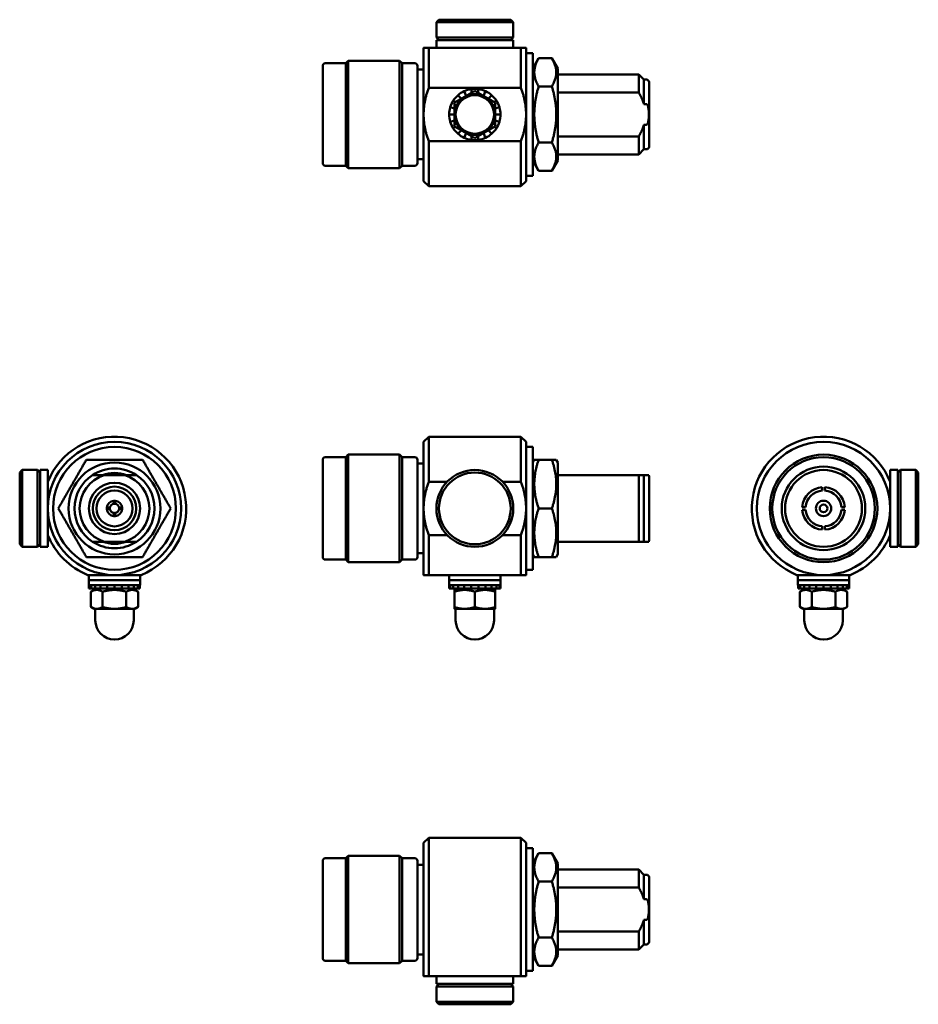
# Model space of a CAD drawing. Header units: millimetres. Extents: x 11 to 186, y 61 to 253.
import ezdxf

# ---------------------------------------------------------------- set-up
doc = ezdxf.new("R2010")
doc.units = ezdxf.units.MM
doc.layers.add('Viditelné hrany(CSN)', color=7, linetype='Continuous', lineweight=50)

msp = doc.modelspace()

# ---------------------------------------------------------------- linework, layer by layer
at = {"layer": 'Viditelné hrany(CSN)'}
for p, q in [((92.6, 252.69), (92.1, 252.19)), ((92.1, 252.19), (107.1, 252.19)), ((92.1, 252.19), (92.1, 249.19)), ((92.6, 252.69), (106.6, 252.69)), ((106.6, 252.69), (107.1, 252.19)), ((107.1, 252.19), (107.1, 249.19)), ((92.1, 249.19), (107.1, 249.19)), ((92.6, 248.69), (92.1, 249.19)), ((107.1, 248.69), (92.1, 248.69)), ((92.1, 247.19), (92.1, 248.69)), ((106.6, 248.69), (107.1, 249.19)), ((107.1, 247.19), (107.1, 248.69)), ((89.6, 247.19), (89.6, 234.19)), ((94.19, 247.19), (90.6, 247.19)), ((90.6, 247.19), (90.6, 239.39)), ((94.19, 247.19), (105.01, 247.19)), ((108.6, 247.19), (105.01, 247.19)), ((108.6, 247.19), (108.6, 239.39)), ((109.6, 247.19), (109.6, 234.19)), ((110.9, 246.19), (109.6, 246.19)), ((110.9, 222.19), (110.9, 246.19)), ((74.4, 244.19), (70.4, 244.19)), ((74.4, 244.19), (74.9, 244.69)), ((74.4, 244.19), (74.4, 224.19)), ((74.9, 244.69), (74.9, 223.69)), ((84.9, 244.69), (74.9, 244.69)), ((84.9, 244.69), (84.9, 223.69)), ((85.4, 244.19), (84.9, 244.69)), ((85.4, 244.19), (85.4, 224.19)), ((87.9, 244.19), (85.4, 244.19)), ((110.9, 243.16), (112.05, 245.16)), ((114.64, 245.16), (112.05, 245.16)), ((115.8, 243.16), (114.64, 245.16)), ((69.9, 224.69), (69.9, 243.69)), ((88.4, 243.69), (88.4, 224.69)), ((89.6, 242.94), (88.4, 242.94)), ((115.8, 225.22), (115.8, 243.16)), ((131.6, 241.99), (115.8, 241.99)), ((131.6, 241.99), (131.6, 238.5)), ((132.6, 240.99), (131.6, 241.99)), ((132.6, 240.99), (132.6, 236.19)), ((133.1, 240.99), (132.6, 240.99)), ((133.6, 240.49), (133.6, 227.89)), ((90.6, 239.39), (108.6, 239.39)), ((97.93, 237.85), (97.52, 238.74)), ((98.89, 239.14), (98.99, 238.46)), ((100.21, 238.46), (100.31, 239.14)), ((101.68, 238.74), (101.27, 237.85)), ((114.64, 239.68), (112.05, 239.68)), ((115.8, 238.5), (131.6, 238.5)), ((95.81, 236.63), (95.39, 236.9)), ((96.32, 237.97), (96.93, 237.27)), ((102.27, 237.27), (102.87, 237.97)), ((103.8, 236.9), (103.38, 236.63)), ((94.8, 235.6), (95.6, 235.37)), ((103.6, 235.37), (104.4, 235.6)), ((132.6, 236.19), (133.1, 236.19)), ((89.6, 234.19), (89.6, 221.19)), ((95.6, 234.19), (94.6, 234.19)), ((94.8, 232.78), (95.6, 233.02)), ((104.6, 234.19), (103.6, 234.19)), ((103.6, 233.02), (104.4, 232.78)), ((109.6, 234.19), (109.6, 221.19)), ((95.81, 231.76), (95.39, 231.49)), ((96.32, 230.41), (96.93, 231.11)), ((102.27, 231.11), (102.87, 230.41)), ((103.8, 231.49), (103.38, 231.76)), ((132.6, 232.2), (132.6, 227.39)), ((133.1, 232.2), (132.6, 232.2)), ((108.6, 229), (90.6, 229)), ((90.6, 229), (90.6, 220.19)), ((97.93, 230.54), (97.52, 229.64)), ((98.89, 229.24), (98.99, 229.93)), ((100.21, 229.93), (100.31, 229.24)), ((101.68, 229.64), (101.27, 230.54)), ((108.6, 229), (108.6, 220.19)), ((114.64, 228.71), (112.05, 228.71)), ((131.6, 229.88), (115.8, 229.88)), ((131.6, 229.88), (131.6, 226.39)), ((132.6, 227.39), (131.6, 226.39)), ((133.1, 227.39), (132.6, 227.39)), ((89.6, 225.44), (88.4, 225.44)), ((110.9, 225.22), (112.05, 223.22)), ((115.8, 225.22), (114.64, 223.22)), ((131.6, 226.39), (115.8, 226.39)), ((74.4, 224.19), (70.4, 224.19)), ((74.4, 224.19), (74.9, 223.69)), ((84.9, 223.69), (74.9, 223.69)), ((85.4, 224.19), (84.9, 223.69)), ((87.9, 224.19), (85.4, 224.19)), ((114.64, 223.22), (112.05, 223.22)), ((89.6, 221.19), (90.6, 220.19)), ((109.6, 221.19), (108.6, 220.19)), ((110.9, 222.19), (109.6, 222.19)), ((108.6, 220.19), (90.6, 220.19)), ((89.6, 170.3), (90.6, 171.3)), ((90.6, 171.3), (90.6, 162.5)), ((108.6, 171.3), (90.6, 171.3)), ((108.6, 171.3), (108.6, 162.5)), ((109.6, 170.3), (108.6, 171.3)), ((89.6, 170.3), (89.6, 157.3)), ((109.6, 170.3), (109.6, 157.3)), ((110.9, 169.3), (109.6, 169.3)), ((110.9, 145.3), (110.9, 169.3)), ((74.4, 167.3), (70.4, 167.3)), ((74.4, 167.3), (74.9, 167.8)), ((74.4, 167.3), (74.4, 147.3)), ((74.9, 167.8), (74.9, 146.8)), ((84.9, 167.8), (74.9, 167.8)), ((84.9, 167.8), (84.9, 146.8)), ((85.4, 167.3), (84.9, 167.8)), ((85.4, 167.3), (85.4, 147.3)), ((87.9, 167.3), (85.4, 167.3)), ((69.9, 147.8), (69.9, 166.8)), ((88.4, 166.8), (88.4, 147.8)), ((89.6, 166.05), (88.4, 166.05)), ((110.9, 166.27), (111.2, 166.8)), ((111.2, 166.8), (112.05, 166.8)), ((114.64, 166.8), (112.05, 166.8)), ((114.64, 166.8), (115.49, 166.8)), ((115.8, 166.27), (115.49, 166.8)), ((115.8, 148.34), (115.8, 166.27)), ((10.77, 164.3), (11.27, 164.8)), ((10.77, 150.3), (10.77, 164.3)), ((11.27, 149.8), (11.27, 164.8)), ((11.27, 164.8), (14.27, 164.8)), ((14.27, 149.8), (14.27, 164.8)), ((14.77, 164.3), (14.27, 164.8)), ((14.77, 164.8), (14.77, 149.8)), ((16.27, 164.8), (14.77, 164.8)), ((16.27, 162.5), (16.27, 164.8)), ((31.26, 163.8), (27.27, 163.8)), ((131.6, 163.8), (115.8, 163.8)), ((131.6, 163.8), (131.6, 150.8)), ((132.6, 163.8), (132.6, 150.8)), ((133.1, 163.8), (132.6, 163.8)), ((133.56, 163.8), (133.1, 163.8)), ((133.6, 163.6), (133.6, 151)), ((180.66, 164.8), (180.66, 162.5)), ((180.66, 164.8), (182.16, 164.8)), ((182.16, 164.3), (182.66, 164.8)), ((182.16, 149.8), (182.16, 164.8)), ((182.66, 164.8), (182.66, 149.8)), ((185.66, 164.8), (182.66, 164.8)), ((185.66, 164.8), (185.66, 149.8)), ((186.16, 164.3), (185.66, 164.8)), ((186.16, 164.3), (186.16, 150.3)), ((90.6, 162.5), (94.19, 162.5)), ((105.01, 162.5), (108.6, 162.5)), ((167.41, 160.8), (167.41, 161.45)), ((167.91, 161.45), (167.91, 160.8)), ((29.12, 158.19), (29.12, 158.8)), ((29.42, 158.8), (29.42, 158.19)), ((27.77, 157.45), (28.38, 157.45)), ((28.38, 157.15), (27.77, 157.15)), ((29.12, 155.81), (29.12, 156.42)), ((29.42, 156.42), (29.42, 155.81)), ((30.15, 157.45), (30.76, 157.45)), ((30.76, 157.15), (30.15, 157.15)), ((89.6, 157.3), (89.6, 144.3)), ((109.6, 157.3), (109.6, 144.3)), ((114.64, 157.3), (112.05, 157.3)), ((163.51, 157.55), (164.17, 157.55)), ((164.17, 157.05), (163.51, 157.05)), ((171.15, 157.55), (171.8, 157.55)), ((171.8, 157.05), (171.15, 157.05)), ((167.41, 153.16), (167.41, 153.81)), ((167.91, 153.81), (167.91, 153.16)), ((16.27, 149.8), (16.27, 152.11)), ((94.19, 152.11), (90.6, 152.11)), ((90.6, 152.11), (90.6, 144.3)), ((108.6, 152.11), (105.01, 152.11)), ((108.6, 152.11), (108.6, 144.3)), ((180.66, 152.11), (180.66, 149.8)), ((10.77, 150.3), (11.27, 149.8)), ((14.77, 150.3), (14.27, 149.8)), ((27.27, 150.8), (31.26, 150.8)), ((115.8, 150.8), (131.6, 150.8)), ((132.6, 150.8), (133.1, 150.8)), ((133.1, 150.8), (133.56, 150.8)), ((182.16, 150.3), (182.66, 149.8)), ((186.16, 150.3), (185.66, 149.8)), ((11.27, 149.8), (14.27, 149.8)), ((16.27, 149.8), (14.77, 149.8)), ((89.6, 148.55), (88.4, 148.55)), ((110.9, 148.34), (111.2, 147.8)), ((115.8, 148.34), (115.49, 147.8)), ((180.66, 149.8), (182.16, 149.8)), ((185.66, 149.8), (182.66, 149.8)), ((74.4, 147.3), (70.4, 147.3)), ((74.4, 147.3), (74.9, 146.8)), ((84.9, 146.8), (74.9, 146.8)), ((85.4, 147.3), (84.9, 146.8)), ((87.9, 147.3), (85.4, 147.3)), ((112.05, 147.8), (111.2, 147.8)), ((114.64, 147.8), (112.05, 147.8)), ((115.49, 147.8), (114.64, 147.8)), ((24.27, 144.3), (24.27, 143.3)), ((34.27, 144.3), (34.27, 143.3)), ((90.6, 144.3), (108.6, 144.3)), ((94.6, 144.3), (94.6, 143.3)), ((104.6, 144.3), (104.6, 143.3)), ((110.9, 145.3), (109.6, 145.3)), ((162.66, 144.3), (162.66, 143.3)), ((172.66, 144.3), (172.66, 143.3)), ((34.27, 143.3), (24.27, 143.3)), ((34.27, 143.3), (24.27, 143.3)), ((24.27, 143.3), (24.27, 142.3)), ((34.27, 142.3), (24.27, 142.3)), ((24.32, 142.3), (24.27, 142.3)), ((24.27, 142.3), (24.27, 141.7)), ((24.32, 141.7), (24.32, 142.3)), ((24.72, 142.3), (24.72, 141.7)), ((25.49, 142.3), (24.72, 142.3)), ((25.49, 141.7), (25.49, 142.3)), ((26.56, 142.3), (26.56, 141.7)), ((27.86, 142.3), (26.56, 142.3)), ((27.86, 141.7), (27.86, 142.3)), ((29.27, 142.3), (29.27, 141.7)), ((30.67, 142.3), (29.27, 142.3)), ((30.67, 141.7), (30.67, 142.3)), ((31.97, 142.3), (31.97, 141.7)), ((33.04, 142.3), (31.97, 142.3)), ((33.04, 141.7), (33.04, 142.3)), ((33.81, 142.3), (33.81, 141.7)), ((34.21, 142.3), (33.81, 142.3)), ((34.21, 141.7), (34.21, 142.3)), ((34.27, 143.3), (34.27, 142.3)), ((104.6, 143.3), (94.6, 143.3)), ((104.6, 143.3), (94.6, 143.3)), ((94.6, 143.3), (94.6, 142.3)), ((104.6, 142.3), (94.6, 142.3)), ((94.6, 141.7), (94.6, 142.3)), ((94.8, 142.3), (94.8, 141.7)), ((95.39, 142.3), (94.8, 142.3)), ((95.39, 141.7), (95.39, 142.3)), ((96.32, 142.3), (96.32, 141.7)), ((97.52, 142.3), (96.32, 142.3)), ((97.52, 141.7), (97.52, 142.3)), ((98.89, 142.3), (98.89, 141.7)), ((100.31, 142.3), (98.89, 142.3)), ((100.31, 141.7), (100.31, 142.3)), ((101.68, 142.3), (101.68, 141.7)), ((102.87, 142.3), (101.68, 142.3)), ((102.87, 141.7), (102.87, 142.3)), ((103.8, 142.3), (103.8, 141.7)), ((104.4, 142.3), (103.8, 142.3)), ((104.4, 141.7), (104.4, 142.3)), ((104.6, 143.3), (104.6, 142.3)), ((104.6, 142.3), (104.6, 141.7)), ((172.66, 143.3), (162.66, 143.3)), ((172.66, 143.3), (162.66, 143.3)), ((162.66, 143.3), (162.66, 142.3)), ((172.66, 142.3), (162.66, 142.3)), ((163.11, 142.3), (162.71, 142.3)), ((162.71, 142.3), (162.71, 141.7)), ((163.11, 141.7), (163.11, 142.3)), ((163.88, 142.3), (163.88, 141.7)), ((164.95, 142.3), (163.88, 142.3)), ((164.95, 141.7), (164.95, 142.3)), ((166.25, 142.3), (166.25, 141.7)), ((167.66, 142.3), (166.25, 142.3)), ((167.66, 141.7), (167.66, 142.3)), ((169.07, 142.3), (169.07, 141.7)), ((170.36, 142.3), (169.07, 142.3)), ((170.36, 141.7), (170.36, 142.3)), ((171.44, 142.3), (171.44, 141.7)), ((172.2, 142.3), (171.44, 142.3)), ((172.2, 141.7), (172.2, 142.3)), ((172.61, 142.3), (172.61, 141.7)), ((172.66, 142.3), (172.61, 142.3)), ((172.66, 143.3), (172.66, 142.3)), ((172.66, 142.3), (172.66, 141.7)), ((24.32, 141.7), (24.27, 141.7)), ((24.72, 141.7), (24.32, 141.7)), ((25.82, 141.7), (24.65, 141.03)), ((24.65, 141.03), (24.65, 138.06)), ((25.49, 141.7), (24.72, 141.7)), ((26.26, 141.7), (25.49, 141.7)), ((26.26, 141.7), (26.47, 141.7)), ((26.47, 141.7), (26.56, 141.7)), ((27.86, 141.7), (26.56, 141.7)), ((26.96, 141.03), (26.96, 138.06)), ((28.15, 141.7), (27.86, 141.7)), ((28.15, 141.7), (28.33, 141.7)), ((28.33, 141.7), (29.12, 141.7)), ((29.12, 141.7), (29.27, 141.7)), ((30.67, 141.7), (29.27, 141.7)), ((30.67, 141.7), (31.21, 141.7)), ((31.21, 141.7), (31.41, 141.7)), ((31.97, 141.7), (31.41, 141.7)), ((31.57, 141.03), (31.57, 138.06)), ((33.04, 141.7), (31.97, 141.7)), ((32.72, 141.7), (33.88, 141.03)), ((33.81, 141.7), (33.04, 141.7)), ((34.21, 141.7), (33.81, 141.7)), ((33.88, 141.03), (33.88, 138.06)), ((94.8, 141.7), (94.6, 141.7)), ((95.39, 141.7), (94.8, 141.7)), ((96.26, 141.7), (95.39, 141.7)), ((96.15, 141.7), (95.6, 141.39)), ((95.6, 141.03), (95.6, 141.39)), ((95.6, 141.03), (95.6, 138.06)), ((96.26, 141.7), (96.32, 141.7)), ((97.52, 141.7), (96.32, 141.7)), ((97.95, 141.7), (97.52, 141.7)), ((97.95, 141.7), (98.14, 141.7)), ((98.14, 141.7), (98.89, 141.7)), ((100.31, 141.7), (98.89, 141.7)), ((99.6, 141.03), (99.6, 138.06)), ((100.31, 141.7), (101.06, 141.7)), ((101.06, 141.7), (101.25, 141.7)), ((101.68, 141.7), (101.25, 141.7)), ((102.87, 141.7), (101.68, 141.7)), ((102.87, 141.7), (102.94, 141.7)), ((103.8, 141.7), (102.94, 141.7)), ((103.05, 141.7), (103.6, 141.39)), ((103.6, 141.39), (103.6, 141.03)), ((103.6, 141.03), (103.6, 138.06)), ((104.4, 141.7), (103.8, 141.7)), ((104.6, 141.7), (104.4, 141.7)), ((163.11, 141.7), (162.71, 141.7)), ((164.21, 141.7), (163.04, 141.03)), ((163.04, 141.03), (163.04, 138.06)), ((163.88, 141.7), (163.11, 141.7)), ((164.95, 141.7), (163.88, 141.7)), ((165.51, 141.7), (164.95, 141.7)), ((165.35, 141.03), (165.35, 138.06)), ((165.51, 141.7), (165.71, 141.7)), ((165.71, 141.7), (166.25, 141.7)), ((167.66, 141.7), (166.25, 141.7)), ((167.66, 141.7), (167.8, 141.7)), ((167.8, 141.7), (168.6, 141.7)), ((168.6, 141.7), (168.78, 141.7)), ((169.07, 141.7), (168.78, 141.7)), ((170.36, 141.7), (169.07, 141.7)), ((169.97, 141.03), (169.97, 138.06)), ((170.36, 141.7), (170.45, 141.7)), ((170.45, 141.7), (170.66, 141.7)), ((171.44, 141.7), (170.66, 141.7)), ((171.11, 141.7), (172.28, 141.03)), ((172.2, 141.7), (171.44, 141.7)), ((172.61, 141.7), (172.2, 141.7)), ((172.28, 141.03), (172.28, 138.06)), ((172.66, 141.7), (172.61, 141.7)), ((25.27, 137.7), (24.65, 138.06)), ((25.27, 137.7), (25.8, 137.7)), ((25.52, 137.7), (25.52, 135.45)), ((25.8, 137.7), (29.27, 137.7)), ((29.27, 137.7), (32.73, 137.7)), ((32.73, 137.7), (33.27, 137.7)), ((33.02, 137.7), (33.02, 135.45)), ((33.27, 137.7), (33.88, 138.06)), ((95.6, 137.7), (97.6, 137.7)), ((95.85, 137.7), (95.85, 135.45)), ((97.6, 137.7), (101.6, 137.7)), ((101.6, 137.7), (103.6, 137.7)), ((103.35, 137.7), (103.35, 135.45)), ((163.66, 137.7), (163.04, 138.06)), ((163.66, 137.7), (164.19, 137.7)), ((163.91, 137.7), (163.91, 135.45)), ((164.19, 137.7), (167.66, 137.7)), ((167.66, 137.7), (171.12, 137.7)), ((171.12, 137.7), (171.66, 137.7)), ((171.41, 137.7), (171.41, 135.45)), ((171.66, 137.7), (172.28, 138.06)), ((89.6, 92.01), (90.6, 93.01)), ((90.6, 93.01), (90.6, 66.01)), ((108.6, 93.01), (90.6, 93.01)), ((108.6, 93.01), (108.6, 66.01)), ((109.6, 92.01), (108.6, 93.01)), ((89.6, 92.01), (89.6, 66.01)), ((109.6, 92.01), (109.6, 66.01)), ((110.9, 91.01), (109.6, 91.01)), ((110.9, 67.01), (110.9, 91.01)), ((69.9, 69.51), (69.9, 88.51)), ((74.4, 89.01), (70.4, 89.01)), ((74.4, 89.01), (74.9, 89.51)), ((74.4, 89.01), (74.4, 69.01)), ((74.9, 89.51), (74.9, 68.51)), ((84.9, 89.51), (74.9, 89.51)), ((84.9, 89.51), (84.9, 68.51)), ((85.4, 89.01), (84.9, 89.51)), ((85.4, 89.01), (85.4, 69.01)), ((87.9, 89.01), (85.4, 89.01)), ((88.4, 88.51), (88.4, 69.51)), ((110.9, 87.98), (112.05, 89.98)), ((114.64, 89.98), (112.05, 89.98)), ((115.8, 87.98), (114.64, 89.98)), ((89.6, 87.76), (88.4, 87.76)), ((115.8, 70.04), (115.8, 87.98)), ((131.6, 86.81), (115.8, 86.81)), ((131.6, 86.81), (131.6, 83.32)), ((132.6, 85.81), (131.6, 86.81)), ((132.6, 85.81), (132.6, 81)), ((133.1, 85.81), (132.6, 85.81)), ((133.6, 85.31), (133.6, 72.71)), ((114.64, 84.49), (112.05, 84.49)), ((115.8, 83.32), (131.6, 83.32)), ((132.6, 81), (133.1, 81)), ((132.6, 77.01), (132.6, 72.21)), ((133.1, 77.01), (132.6, 77.01)), ((114.64, 73.52), (112.05, 73.52)), ((131.6, 74.69), (115.8, 74.69)), ((131.6, 74.69), (131.6, 71.21)), ((131.6, 71.21), (115.8, 71.21)), ((132.6, 72.21), (131.6, 71.21)), ((133.1, 72.21), (132.6, 72.21)), ((89.6, 70.26), (88.4, 70.26)), ((110.9, 70.04), (112.05, 68.04)), ((115.8, 70.04), (114.64, 68.04)), ((74.4, 69.01), (70.4, 69.01)), ((74.4, 69.01), (74.9, 68.51)), ((84.9, 68.51), (74.9, 68.51)), ((85.4, 69.01), (84.9, 68.51)), ((87.9, 69.01), (85.4, 69.01)), ((114.64, 68.04), (112.05, 68.04)), ((90.6, 66.01), (94.19, 66.01)), ((92.1, 66.01), (92.1, 64.51)), ((105.01, 66.01), (94.19, 66.01)), ((105.01, 66.01), (108.6, 66.01)), ((107.1, 66.01), (107.1, 64.51)), ((110.9, 67.01), (109.6, 67.01)), ((92.6, 64.51), (92.1, 64.01)), ((92.1, 64.51), (107.1, 64.51)), ((107.1, 64.01), (92.1, 64.01)), ((92.1, 61.01), (92.1, 64.01)), ((106.6, 64.51), (107.1, 64.01)), ((107.1, 61.01), (107.1, 64.01)), ((107.1, 61.01), (92.1, 61.01)), ((92.6, 60.51), (92.1, 61.01)), ((106.6, 60.51), (92.6, 60.51)), ((106.6, 60.51), (107.1, 61.01))]:
    msp.add_line(p, q, dxfattribs=at)
for centre, radius in [((99.6, 234.19), 3.75), ((29.27, 157.3), 12), ((167.66, 157.3), 10.5), ((167.66, 157.3), 10), ((29.27, 157.3), 8.97), ((167.66, 157.3), 8.15), ((99.6, 157.3), 7.5), ((99.6, 157.3), 7), ((167.66, 157.3), 7.5), ((29.27, 157.3), 5), ((29.27, 157.3), 4.25), ((29.27, 157.3), 3.5), ((167.66, 157.3), 1.5), ((167.66, 157.3), 0.75)]:
    msp.add_circle(centre, radius, dxfattribs=at)
for centre, radius, start, end in [((70.4, 243.69), 0.5, 90, 180), ((87.9, 243.69), 0.5, 0, 90), ((133.1, 240.49), 0.5, 0, 90), ((99.6, 234.19), 5, 114.5455, 130.9091), ((99.6, 234.19), 5, 98.1818, 114.5455), ((99.6, 234.19), 5, 81.8182, 98.1818), ((99.6, 234.19), 5, 65.4545, 81.8182), ((99.6, 234.19), 5, 49.0909, 65.4545), ((99.6, 234.19), 5, 147.2727, 163.6364), ((99.6, 234.19), 5, 130.9091, 147.2727), ((99.6, 234.19), 4, 120, 180), ((99.6, 234.19), 4, 60, 120), ((99.6, 234.19), 4, 0, 60), ((99.6, 234.19), 5, 32.7273, 49.0909), ((99.6, 234.19), 5, 16.3636, 32.7273), ((99.6, 234.19), 5, 163.6364, 180), ((99.6, 234.19), 5, 0, 16.3636), ((99.6, 234.19), 5, 180, 196.3636), ((99.6, 234.19), 5, 196.3636, 212.7273), ((99.6, 234.19), 4, 180, 240), ((99.6, 234.19), 4, 300, 0), ((99.6, 234.19), 5, 327.2727, 343.6364), ((99.6, 234.19), 5, 343.6364, 0), ((99.6, 234.19), 5, 212.7273, 229.0909), ((99.6, 234.19), 4, 240, 300), ((99.6, 234.19), 5, 310.9091, 327.2727), ((99.6, 234.19), 5, 229.0909, 245.4545), ((99.6, 234.19), 5, 245.4545, 261.8182), ((99.6, 234.19), 5, 261.8182, 278.1818), ((99.6, 234.19), 5, 278.1818, 294.5455), ((99.6, 234.19), 5, 294.5455, 310.9091), ((133.1, 227.89), 0.5, 270, 0), ((70.4, 224.69), 0.5, 180, 270), ((87.9, 224.69), 0.5, 270, 0), ((29.27, 157.3), 14, 291.7868, 158.2132), ((167.66, 157.3), 14, 21.7868, 248.2132), ((29.27, 157.3), 13, 270, 180), ((167.66, 157.3), 13, 0, 270), ((70.4, 166.8), 0.5, 90, 180), ((87.9, 166.8), 0.5, 0, 90), ((29.27, 157.3), 7.8, 123.5573, 236.4427), ((29.27, 157.3), 6.8, 107.0826, 252.9174), ((29.27, 157.3), 7.78, 56.626, 123.374), ((29.27, 157.3), 6.92, 69.9922, 110.0078), ((29.27, 157.3), 6.8, 287.0826, 72.9174), ((29.27, 157.3), 7.8, 303.5573, 56.4427), ((133.1, 163.6), 0.5, 0, 23.5782), ((167.66, 157.3), 4.15, 93.4536, 176.5464), ((167.66, 157.3), 4.15, 3.4536, 86.5464), ((167.66, 157.3), 3.5, 94.096, 175.904), ((167.66, 157.3), 3.5, 4.096, 85.904), ((29.27, 157.3), 1.5, 95.7392, 174.2608), ((29.27, 157.3), 0.9, 99.5941, 170.4059), ((29.27, 157.3), 1.5, 84.2608, 95.7392), ((29.27, 157.3), 0.9, 80.4059, 99.5941), ((29.27, 157.3), 1.5, 5.7392, 84.2608), ((29.27, 157.3), 0.9, 9.5941, 80.4059), ((29.27, 157.3), 13, 180, 270), ((29.27, 157.3), 1.5, 174.2608, 185.7392), ((29.27, 157.3), 1.5, 185.7392, 264.2608), ((29.27, 157.3), 0.9, 170.4059, 189.5941), ((29.27, 157.3), 0.9, 189.5941, 260.4059), ((29.27, 157.3), 0.9, 260.4059, 279.5941), ((29.27, 157.3), 1.5, 264.2608, 275.7392), ((29.27, 157.3), 0.9, 279.5941, 350.4059), ((29.27, 157.3), 1.5, 275.7392, 354.2608), ((29.27, 157.3), 0.9, 350.4059, 9.5941), ((29.27, 157.3), 1.5, 354.2608, 5.7392), ((167.66, 157.3), 4.15, 183.4536, 266.5464), ((167.66, 157.3), 3.5, 184.096, 265.904), ((167.66, 157.3), 13, 270, 0), ((167.66, 157.3), 3.5, 274.096, 355.904), ((167.66, 157.3), 4.15, 273.4536, 356.5464), ((29.27, 157.3), 14, 201.7868, 248.2132), ((167.66, 157.3), 14, 291.7868, 338.2132), ((29.27, 157.3), 7.78, 236.626, 303.374), ((29.27, 157.3), 6.92, 249.9922, 290.0078), ((133.1, 151), 0.5, 336.4218, 0), ((70.4, 147.8), 0.5, 180, 270), ((87.9, 147.8), 0.5, 270, 0), ((29.27, 135.45), 3.75, 180, 0), ((99.6, 135.45), 3.75, 180, 0), ((167.66, 135.45), 3.75, 180, 0), ((70.4, 88.51), 0.5, 90, 180), ((87.9, 88.51), 0.5, 0, 90), ((133.1, 85.31), 0.5, 0, 90), ((133.1, 72.71), 0.5, 270, 0), ((70.4, 69.51), 0.5, 180, 270), ((87.9, 69.51), 0.5, 270, 0)]:
    msp.add_arc(centre, radius, start, end, dxfattribs=at)
for points, weights in [([(90.6, 247.19), (89.6, 247.19), (89.6, 247.19)], [1, 1.01904933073, 1]), ([(109.6, 247.19), (109.6, 247.19), (108.6, 247.19)], [1, 1.01904933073, 1]), ([(112.05, 245.16), (110.47, 242.42), (112.05, 239.68)], [1, 1.15470053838, 1]), ([(114.64, 239.68), (116.23, 242.42), (114.64, 245.16)], [1, 1.15470053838, 1]), ([(89.6, 234.19), (89.6, 236.69), (90.6, 239.39)], [1, 1.01904933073, 1]), ([(97.6, 237.66), (98.53, 238.19), (99.6, 238.81)], [1, 1.0379548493, 1]), ([(99.6, 238.81), (100.67, 238.19), (101.6, 237.66)], [1, 1.0379548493, 1]), ([(108.6, 239.39), (109.6, 236.69), (109.6, 234.19)], [1, 1.01904933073, 1]), ([(112.05, 239.68), (110.47, 234.19), (112.05, 228.71)], [1, 1.15470053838, 1]), ([(114.64, 228.71), (116.23, 234.19), (114.64, 239.68)], [1, 1.15470053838, 1]), ([(131.6, 238.5), (132.28, 237.27), (132.6, 236.19)], [1, 1.01280301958, 1]), ([(95.6, 236.5), (96.67, 237.12), (97.6, 237.66)], [1, 1.0379548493, 1]), ([(95.6, 234.19), (95.6, 235.26), (95.6, 236.5)], [1, 1.0379548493, 1]), ([(101.6, 237.66), (102.53, 237.12), (103.6, 236.5)], [1, 1.0379548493, 1]), ([(103.6, 236.5), (103.6, 235.26), (103.6, 234.19)], [1, 1.0379548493, 1]), ([(90.6, 229), (89.6, 231.69), (89.6, 234.19)], [1, 1.01904933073, 1]), ([(95.6, 231.88), (95.6, 233.12), (95.6, 234.19)], [1, 1.0379548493, 1]), ([(103.6, 234.19), (103.6, 233.12), (103.6, 231.88)], [1, 1.0379548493, 1]), ([(109.6, 234.19), (109.6, 231.69), (108.6, 229)], [1, 1.01904933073, 1]), ([(97.6, 230.73), (96.67, 231.26), (95.6, 231.88)], [1, 1.0379548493, 1]), ([(99.6, 229.57), (98.53, 230.19), (97.6, 230.73)], [1, 1.0379548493, 1]), ([(101.6, 230.73), (100.67, 230.19), (99.6, 229.57)], [1, 1.0379548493, 1]), ([(103.6, 231.88), (102.53, 231.26), (101.6, 230.73)], [1, 1.0379548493, 1]), ([(132.6, 232.2), (132.28, 231.12), (131.6, 229.88)], [1, 1.01280301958, 1]), ([(112.05, 228.71), (110.47, 225.97), (112.05, 223.22)], [1, 1.15470053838, 1]), ([(114.64, 223.22), (116.23, 225.97), (114.64, 228.71)], [1, 1.15470053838, 1]), ([(18.3, 157.3), (21.04, 162.05), (23.78, 166.8)], [1, 1.15470053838, 1]), ([(23.78, 166.8), (29.27, 166.8), (34.75, 166.8)], [1, 1.15470053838, 1]), ([(34.75, 166.8), (37.49, 162.05), (40.24, 157.3)], [1, 1.15470053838, 1]), ([(112.05, 166.8), (110.47, 162.05), (112.05, 157.3)], [1, 1.15470053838, 1]), ([(114.64, 157.3), (116.23, 162.05), (114.64, 166.8)], [1, 1.15470053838, 1]), ([(27.27, 163.8), (26.19, 163.8), (24.95, 163.8)], [1, 1.01280301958, 1]), ([(33.58, 163.8), (32.34, 163.8), (31.26, 163.8)], [1, 1.01280301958, 1]), ([(132.6, 163.8), (132.28, 163.8), (131.6, 163.8)], [1, 1.01280301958, 1]), ([(16.27, 162.5), (16.27, 159.81), (16.27, 157.3)], [1, 1.01904933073, 1]), ([(89.6, 157.3), (89.6, 159.81), (90.6, 162.5)], [1, 1.01904933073, 1]), ([(108.6, 162.5), (109.6, 159.81), (109.6, 157.3)], [1, 1.01904933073, 1]), ([(180.66, 157.3), (180.66, 159.81), (180.66, 162.5)], [1, 1.01904933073, 1]), ([(16.27, 157.3), (16.27, 154.8), (16.27, 152.11)], [1, 1.01904933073, 1]), ([(23.78, 147.8), (21.04, 152.55), (18.3, 157.3)], [1, 1.15470053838, 1]), ([(40.24, 157.3), (37.49, 152.55), (34.75, 147.8)], [1, 1.15470053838, 1]), ([(90.6, 152.11), (89.6, 154.8), (89.6, 157.3)], [1, 1.01904933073, 1]), ([(109.6, 157.3), (109.6, 154.8), (108.6, 152.11)], [1, 1.01904933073, 1]), ([(112.05, 157.3), (110.47, 152.55), (112.05, 147.8)], [1, 1.15470053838, 1]), ([(114.64, 147.8), (116.23, 152.55), (114.64, 157.3)], [1, 1.15470053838, 1]), ([(180.66, 152.11), (180.66, 154.8), (180.66, 157.3)], [1, 1.01904933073, 1]), ([(24.95, 150.8), (26.19, 150.8), (27.27, 150.8)], [1, 1.01280301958, 1]), ([(31.26, 150.8), (32.34, 150.8), (33.58, 150.8)], [1, 1.01280301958, 1]), ([(131.6, 150.8), (132.28, 150.8), (132.6, 150.8)], [1, 1.01280301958, 1]), ([(34.75, 147.8), (29.27, 147.8), (23.78, 147.8)], [1, 1.15470053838, 1]), ([(24.07, 144.3), (26.76, 144.3), (29.27, 144.3)], [1, 1.01904933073, 1]), ([(29.27, 144.3), (31.77, 144.3), (34.46, 144.3)], [1, 1.01904933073, 1]), ([(89.6, 144.3), (89.6, 144.3), (90.6, 144.3)], [1, 1.01904933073, 1]), ([(108.6, 144.3), (109.6, 144.3), (109.6, 144.3)], [1, 1.01904933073, 1]), ([(162.46, 144.3), (165.15, 144.3), (167.66, 144.3)], [1, 1.01904933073, 1]), ([(167.66, 144.3), (170.16, 144.3), (172.85, 144.3)], [1, 1.01904933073, 1]), ([(26.96, 141.03), (25.8, 141.7), (24.65, 141.03)], [1, 1.15470053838, 1]), ([(31.57, 141.03), (29.27, 141.7), (26.96, 141.03)], [1, 1.15470053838, 1]), ([(33.88, 141.03), (32.73, 141.7), (31.57, 141.03)], [1, 1.15470053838, 1]), ([(99.6, 141.03), (97.6, 141.7), (95.6, 141.03)], [1, 1.15470053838, 1]), ([(103.6, 141.03), (101.6, 141.7), (99.6, 141.03)], [1, 1.15470053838, 1]), ([(165.35, 141.03), (164.19, 141.7), (163.04, 141.03)], [1, 1.15470053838, 1]), ([(169.97, 141.03), (167.66, 141.7), (165.35, 141.03)], [1, 1.15470053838, 1]), ([(172.28, 141.03), (171.12, 141.7), (169.97, 141.03)], [1, 1.15470053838, 1]), ([(24.65, 138.06), (25.27, 137.7), (25.8, 137.7)], [1, 1.0379548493, 1]), ([(25.8, 137.7), (26.34, 137.7), (26.96, 138.06)], [1, 1.0379548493, 1]), ([(26.96, 138.06), (28.19, 137.7), (29.27, 137.7)], [1, 1.0379548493, 1]), ([(29.27, 137.7), (30.34, 137.7), (31.57, 138.06)], [1, 1.0379548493, 1]), ([(31.57, 138.06), (32.19, 137.7), (32.73, 137.7)], [1, 1.0379548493, 1]), ([(32.73, 137.7), (33.27, 137.7), (33.88, 138.06)], [1, 1.0379548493, 1]), ([(95.6, 138.06), (96.67, 137.7), (97.6, 137.7)], [1, 1.0379548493, 1]), ([(95.6, 137.7), (95.6, 137.7), (95.6, 138.06)], [1, 1.0379548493, 1]), ([(97.6, 137.7), (98.53, 137.7), (99.6, 138.06)], [1, 1.0379548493, 1]), ([(99.6, 138.06), (100.67, 137.7), (101.6, 137.7)], [1, 1.0379548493, 1]), ([(101.6, 137.7), (102.53, 137.7), (103.6, 138.06)], [1, 1.0379548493, 1]), ([(103.6, 138.06), (103.6, 137.7), (103.6, 137.7)], [1, 1.0379548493, 1]), ([(163.04, 138.06), (163.66, 137.7), (164.19, 137.7)], [1, 1.0379548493, 1]), ([(164.19, 137.7), (164.73, 137.7), (165.35, 138.06)], [1, 1.0379548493, 1]), ([(165.35, 138.06), (166.58, 137.7), (167.66, 137.7)], [1, 1.0379548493, 1]), ([(167.66, 137.7), (168.73, 137.7), (169.97, 138.06)], [1, 1.0379548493, 1]), ([(169.97, 138.06), (170.58, 137.7), (171.12, 137.7)], [1, 1.0379548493, 1]), ([(171.12, 137.7), (171.66, 137.7), (172.28, 138.06)], [1, 1.0379548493, 1]), ([(112.05, 89.98), (110.47, 87.23), (112.05, 84.49)], [1, 1.15470053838, 1]), ([(114.64, 84.49), (116.23, 87.23), (114.64, 89.98)], [1, 1.15470053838, 1]), ([(112.05, 84.49), (110.47, 79.01), (112.05, 73.52)], [1, 1.15470053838, 1]), ([(114.64, 73.52), (116.23, 79.01), (114.64, 84.49)], [1, 1.15470053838, 1]), ([(131.6, 83.32), (132.28, 82.08), (132.6, 81)], [1, 1.01280301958, 1]), ([(132.6, 77.01), (132.28, 75.93), (131.6, 74.69)], [1, 1.01280301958, 1]), ([(112.05, 73.52), (110.47, 70.78), (112.05, 68.04)], [1, 1.15470053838, 1]), ([(114.64, 68.04), (116.23, 70.78), (114.64, 73.52)], [1, 1.15470053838, 1]), ([(89.6, 66.01), (89.6, 66.01), (90.6, 66.01)], [1, 1.01904933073, 1]), ([(108.6, 66.01), (109.6, 66.01), (109.6, 66.01)], [1, 1.01904933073, 1])]:
    msp.add_rational_spline(points, weights, degree=2, dxfattribs=at)
for points in [[(133.1, 236.19), (133.11, 236.19), (133.13, 236.19), (133.16, 236.18), (133.17, 236.17), (133.23, 236.14), (133.27, 236.09), (133.35, 235.97), (133.39, 235.86), (133.48, 235.53), (133.51, 235.26), (133.55, 234.72), (133.56, 234.44), (133.56, 234.19), (133.56, 233.94), (133.55, 233.67), (133.51, 233.13), (133.48, 232.86), (133.39, 232.53), (133.35, 232.41), (133.27, 232.29), (133.23, 232.25), (133.17, 232.21), (133.16, 232.21), (133.13, 232.2), (133.11, 232.2), (133.1, 232.2)], [(133.1, 81), (133.11, 81), (133.13, 81), (133.16, 80.99), (133.17, 80.99), (133.23, 80.95), (133.27, 80.91), (133.35, 80.78), (133.39, 80.67), (133.48, 80.34), (133.51, 80.07), (133.55, 79.53), (133.56, 79.26), (133.56, 79.01), (133.56, 78.76), (133.55, 78.48), (133.51, 77.94), (133.48, 77.67), (133.39, 77.34), (133.35, 77.23), (133.27, 77.11), (133.23, 77.06), (133.17, 77.03), (133.16, 77.02), (133.13, 77.01), (133.11, 77.01), (133.1, 77.01)]]:
    msp.add_open_spline(points, degree=3, knots=[-0.2021206, -0.2021206, -0.2021206, -0.2021206, -0.1980553, -0.1980553, -0.1933782, -0.1933782, -0.1787765, -0.1787765, -0.1493776, -0.1493776, -0.0746888, -0.0746888, 0, 0, 0, 0.0746888, 0.0746888, 0.1493776, 0.1493776, 0.1787765, 0.1787765, 0.1933782, 0.1933782, 0.1980553, 0.1980553, 0.2021206, 0.2021206, 0.2021206, 0.2021206], dxfattribs=at)

doc.saveas('drawing.dxf')
